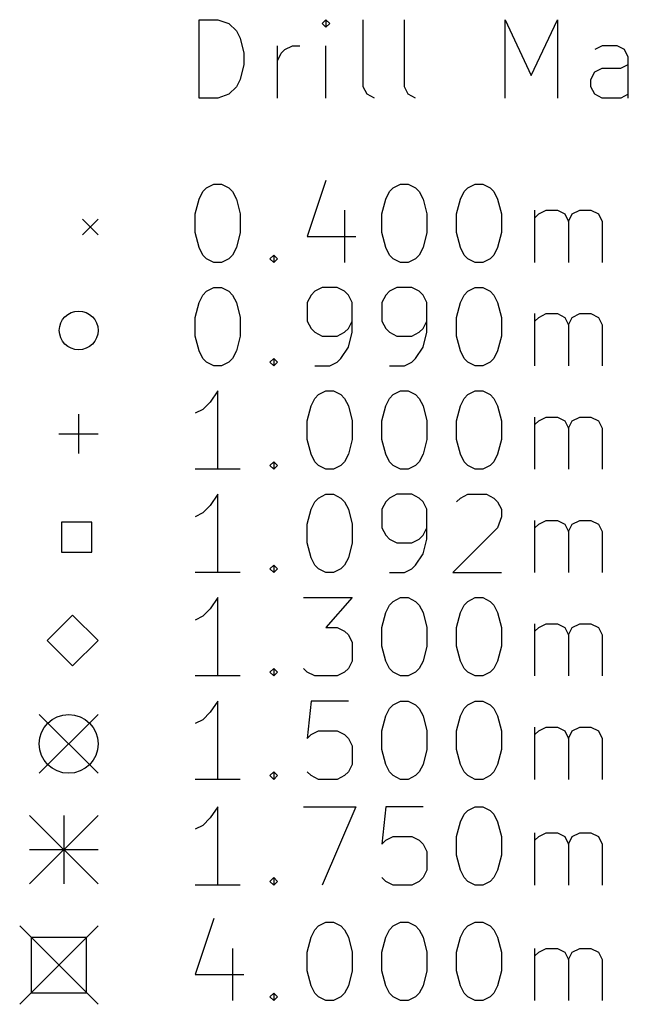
# Model space of a CAD drawing. Extents: x 91 to 214, y -148 to -79.
# Tile 1 of 5: x 91 to 107, y -148 to -122. Entities that reach past the tile are written whole.
import ezdxf

# ---------------------------------------------------------------- set-up
doc = ezdxf.new("R2010")
doc.units = 0
doc.layers.add('BLACK', color=7, linetype='CONTINUOUS')

msp = doc.modelspace()

# ---------------------------------------------------------------- linework, layer by layer
at = {"layer": 'BLACK', "linetype": 'CONTINUOUS'}
for p, q in [((96.0499, -124.473), (96.0499, -122.473)), ((96.0499, -122.473), (96.5261, -122.473)), ((96.5261, -122.473), (96.8118, -122.568)), ((96.8118, -122.568), (97.0023, -122.759)), ((99.288, -122.473), (99.1928, -122.568)), ((99.1928, -122.568), (99.288, -122.664)), ((99.3833, -122.568), (99.288, -122.473)), ((99.288, -122.473), (99.288, -122.664)), ((99.288, -122.664), (99.3833, -122.568)), ((100.24, -124.187), (100.24, -122.473)), ((101.288, -124.187), (101.288, -122.473)), ((103.859, -124.473), (103.859, -122.473)), ((103.859, -122.473), (104.526, -123.902)), ((104.526, -123.902), (105.193, -122.473)), ((105.193, -122.473), (105.193, -124.473)), ((97.0023, -122.759), (97.0976, -122.949)), ((97.0976, -122.949), (97.1928, -123.33)), ((98.0499, -124.473), (98.0499, -123.14)), ((98.2404, -123.235), (98.4309, -123.14)), ((98.4309, -123.14), (98.6214, -123.14)), ((99.288, -124.473), (99.288, -123.14)), ((106.336, -123.14), (106.145, -123.235)), ((106.717, -123.14), (106.336, -123.14)), ((106.907, -123.235), (106.717, -123.14)), ((97.1928, -123.33), (97.1928, -123.616)), ((98.0499, -123.521), (98.1452, -123.33)), ((98.1452, -123.33), (98.2404, -123.235)), ((107.002, -123.426), (106.907, -123.235)), ((107.002, -124.473), (107.002, -123.426)), ((97.1928, -123.616), (97.0976, -123.997)), ((106.145, -123.807), (106.336, -123.711)), ((106.336, -123.711), (106.812, -123.711)), ((106.812, -123.711), (107.002, -123.616)), ((106.05, -123.997), (106.145, -123.807)), ((97.0023, -124.187), (96.8118, -124.378)), ((97.0976, -123.997), (97.0023, -124.187)), ((100.336, -124.378), (100.24, -124.187)), ((101.383, -124.378), (101.288, -124.187)), ((106.05, -124.187), (106.05, -123.997)), ((106.145, -124.378), (106.05, -124.187)), ((96.8118, -124.378), (96.5261, -124.473)), ((100.526, -124.473), (100.336, -124.378)), ((101.574, -124.473), (101.383, -124.378)), ((106.336, -124.473), (106.145, -124.378)), ((107.002, -124.378), (106.812, -124.473)), ((96.5261, -124.473), (96.0499, -124.473)), ((106.812, -124.473), (106.336, -124.473)), ((96.2404, -126.768), (96.4309, -126.673)), ((96.4309, -126.673), (96.6214, -126.673)), ((96.6214, -126.673), (96.8118, -126.768)), ((99.288, -126.578), (98.8118, -128.007)), ((101.002, -126.768), (101.193, -126.673)), ((101.193, -126.673), (101.383, -126.673)), ((101.383, -126.673), (101.574, -126.768)), ((102.907, -126.768), (103.098, -126.673)), ((103.098, -126.673), (103.288, -126.673)), ((103.288, -126.673), (103.479, -126.768)), ((96.0499, -127.054), (96.1452, -126.864)), ((96.1452, -126.864), (96.2404, -126.768)), ((96.8118, -126.768), (96.9071, -126.864)), ((96.9071, -126.864), (97.0023, -127.054)), ((100.812, -127.054), (100.907, -126.864)), ((100.907, -126.864), (101.002, -126.768)), ((101.574, -126.768), (101.669, -126.864)), ((101.669, -126.864), (101.764, -127.054)), ((102.717, -127.054), (102.812, -126.864)), ((102.812, -126.864), (102.907, -126.768)), ((103.479, -126.768), (103.574, -126.864)), ((103.574, -126.864), (103.669, -127.054)), ((95.9547, -127.435), (96.0499, -127.054)), ((97.0023, -127.054), (97.0976, -127.435)), ((100.717, -127.435), (100.812, -127.054)), ((101.764, -127.054), (101.859, -127.435)), ((102.621, -127.435), (102.717, -127.054)), ((103.669, -127.054), (103.764, -127.435)), ((95.9547, -127.911), (95.9547, -127.435)), ((97.0976, -127.435), (97.0976, -127.911)), ((99.7642, -127.34), (99.7642, -128.673)), ((100.717, -127.911), (100.717, -127.435)), ((101.859, -127.435), (101.859, -127.911)), ((102.621, -127.911), (102.621, -127.435)), ((103.764, -127.435), (103.764, -127.911)), ((104.621, -128.673), (104.621, -127.34)), ((104.621, -127.53), (104.717, -127.435)), ((104.717, -127.435), (104.907, -127.34)), ((104.907, -127.34), (105.193, -127.34)), ((105.193, -127.34), (105.383, -127.435)), ((105.383, -127.435), (105.479, -127.626)), ((105.479, -127.626), (105.574, -127.435)), ((105.574, -127.435), (105.764, -127.34)), ((105.764, -127.34), (106.05, -127.34)), ((106.05, -127.34), (106.24, -127.435)), ((106.24, -127.435), (106.336, -127.626)), ((93.0737, -127.568), (93.4737, -127.968)), ((93.4737, -127.568), (93.0737, -127.968)), ((105.479, -127.626), (105.479, -128.673)), ((106.336, -127.626), (106.336, -128.673)), ((96.0499, -128.292), (95.9547, -127.911)), ((97.0976, -127.911), (97.0023, -128.292)), ((100.812, -128.292), (100.717, -127.911)), ((101.859, -127.911), (101.764, -128.292)), ((102.717, -128.292), (102.621, -127.911)), ((103.764, -127.911), (103.669, -128.292)), ((98.8118, -128.007), (100.05, -128.007)), ((96.1452, -128.483), (96.0499, -128.292)), ((96.2404, -128.578), (96.1452, -128.483)), ((96.9071, -128.483), (96.8118, -128.578)), ((97.0023, -128.292), (96.9071, -128.483)), ((97.8595, -128.578), (97.9547, -128.483)), ((97.9547, -128.483), (98.0499, -128.578)), ((97.9547, -128.483), (97.9547, -128.673)), ((100.907, -128.483), (100.812, -128.292)), ((101.002, -128.578), (100.907, -128.483)), ((101.669, -128.483), (101.574, -128.578)), ((101.764, -128.292), (101.669, -128.483)), ((102.812, -128.483), (102.717, -128.292)), ((102.907, -128.578), (102.812, -128.483)), ((103.574, -128.483), (103.479, -128.578)), ((103.669, -128.292), (103.574, -128.483)), ((96.4309, -128.673), (96.2404, -128.578)), ((96.6214, -128.673), (96.4309, -128.673)), ((96.8118, -128.578), (96.6214, -128.673)), ((97.9547, -128.673), (97.8595, -128.578)), ((98.0499, -128.578), (97.9547, -128.673)), ((101.193, -128.673), (101.002, -128.578)), ((101.383, -128.673), (101.193, -128.673)), ((101.574, -128.578), (101.383, -128.673)), ((103.098, -128.673), (102.907, -128.578)), ((103.288, -128.673), (103.098, -128.673)), ((103.479, -128.578), (103.288, -128.673)), ((96.1452, -129.504), (96.2404, -129.408)), ((96.2404, -129.408), (96.4309, -129.313)), ((96.4309, -129.313), (96.6214, -129.313)), ((96.6214, -129.313), (96.8118, -129.408)), ((96.8118, -129.408), (96.9071, -129.504)), ((99.0023, -129.408), (98.9071, -129.504)), ((99.1928, -129.313), (99.0023, -129.408)), ((99.5737, -129.313), (99.1928, -129.313)), ((99.7642, -129.408), (99.5737, -129.313)), ((99.8595, -129.504), (99.7642, -129.408)), ((100.907, -129.408), (100.812, -129.504)), ((101.098, -129.313), (100.907, -129.408)), ((101.479, -129.313), (101.098, -129.313)), ((101.669, -129.408), (101.479, -129.313)), ((101.764, -129.504), (101.669, -129.408)), ((102.812, -129.504), (102.907, -129.408)), ((102.907, -129.408), (103.098, -129.313)), ((103.098, -129.313), (103.288, -129.313)), ((103.288, -129.313), (103.479, -129.408)), ((103.479, -129.408), (103.574, -129.504)), ((95.9547, -130.075), (96.0499, -129.694)), ((96.0499, -129.694), (96.1452, -129.504)), ((96.9071, -129.504), (97.0023, -129.694)), ((97.0023, -129.694), (97.0976, -130.075)), ((98.9071, -129.504), (98.8118, -129.694)), ((98.8118, -129.694), (98.8118, -130.17)), ((99.9547, -129.694), (99.8595, -129.504)), ((99.9547, -130.456), (99.9547, -129.694)), ((100.812, -129.504), (100.717, -129.694)), ((100.717, -129.694), (100.717, -130.17)), ((101.859, -129.694), (101.764, -129.504)), ((101.859, -130.456), (101.859, -129.694)), ((102.621, -130.075), (102.717, -129.694)), ((102.717, -129.694), (102.812, -129.504)), ((103.574, -129.504), (103.669, -129.694)), ((103.669, -129.694), (103.764, -130.075)), ((104.621, -131.313), (104.621, -129.98)), ((104.717, -130.075), (104.907, -129.98)), ((104.907, -129.98), (105.193, -129.98)), ((105.193, -129.98), (105.383, -130.075)), ((105.574, -130.075), (105.764, -129.98)), ((105.764, -129.98), (106.05, -129.98)), ((106.05, -129.98), (106.24, -130.075)), ((95.9547, -130.551), (95.9547, -130.075)), ((97.0976, -130.075), (97.0976, -130.551)), ((98.8118, -130.17), (98.9071, -130.361)), ((99.8595, -130.361), (99.9547, -130.17)), ((100.717, -130.17), (100.812, -130.361)), ((101.764, -130.361), (101.859, -130.17)), ((102.621, -130.551), (102.621, -130.075)), ((103.764, -130.075), (103.764, -130.551)), ((104.621, -130.17), (104.717, -130.075)), ((105.383, -130.075), (105.479, -130.266)), ((105.479, -130.266), (105.574, -130.075)), ((106.24, -130.075), (106.336, -130.266)), ((98.9071, -130.361), (99.0023, -130.456)), ((99.0023, -130.456), (99.1928, -130.551)), ((99.5737, -130.551), (99.7642, -130.456)), ((99.7642, -130.456), (99.8595, -130.361)), ((99.8595, -130.837), (99.9547, -130.456)), ((100.812, -130.361), (100.907, -130.456)), ((100.907, -130.456), (101.098, -130.551)), ((101.479, -130.551), (101.669, -130.456)), ((101.669, -130.456), (101.764, -130.361)), ((101.764, -130.837), (101.859, -130.456)), ((105.479, -130.266), (105.479, -131.313)), ((106.336, -130.266), (106.336, -131.313)), ((96.0499, -130.932), (95.9547, -130.551)), ((97.0976, -130.551), (97.0023, -130.932)), ((99.1928, -130.551), (99.5737, -130.551)), ((101.098, -130.551), (101.479, -130.551)), ((102.717, -130.932), (102.621, -130.551)), ((103.764, -130.551), (103.669, -130.932)), ((96.1452, -131.123), (96.0499, -130.932)), ((97.0023, -130.932), (96.9071, -131.123)), ((99.669, -131.123), (99.8595, -130.837)), ((101.574, -131.123), (101.764, -130.837)), ((102.812, -131.123), (102.717, -130.932)), ((103.669, -130.932), (103.574, -131.123)), ((96.2404, -131.218), (96.1452, -131.123)), ((96.4309, -131.313), (96.2404, -131.218)), ((96.8118, -131.218), (96.6214, -131.313)), ((96.9071, -131.123), (96.8118, -131.218)), ((97.8595, -131.218), (97.9547, -131.123)), ((97.9547, -131.313), (97.8595, -131.218)), ((97.9547, -131.123), (98.0499, -131.218)), ((97.9547, -131.123), (97.9547, -131.313)), ((98.0499, -131.218), (97.9547, -131.313)), ((99.3833, -131.313), (99.5737, -131.218)), ((99.5737, -131.218), (99.669, -131.123)), ((101.288, -131.313), (101.479, -131.218)), ((101.479, -131.218), (101.574, -131.123)), ((102.907, -131.218), (102.812, -131.123)), ((103.098, -131.313), (102.907, -131.218)), ((103.479, -131.218), (103.288, -131.313)), ((103.574, -131.123), (103.479, -131.218)), ((96.6214, -131.313), (96.4309, -131.313)), ((99.0023, -131.313), (99.3833, -131.313)), ((100.907, -131.313), (101.288, -131.313)), ((103.288, -131.313), (103.098, -131.313)), ((96.5261, -131.953), (96.3357, -132.239)), ((96.5261, -133.953), (96.5261, -131.953)), ((99.0976, -132.048), (99.288, -131.953)), ((99.288, -131.953), (99.4785, -131.953)), ((99.4785, -131.953), (99.669, -132.048)), ((101.002, -132.048), (101.193, -131.953)), ((101.193, -131.953), (101.383, -131.953)), ((101.383, -131.953), (101.574, -132.048)), ((102.907, -132.048), (103.098, -131.953)), ((103.098, -131.953), (103.288, -131.953)), ((103.288, -131.953), (103.479, -132.048)), ((96.3357, -132.239), (96.1452, -132.429)), ((98.9071, -132.334), (99.0023, -132.144)), ((99.0023, -132.144), (99.0976, -132.048)), ((99.669, -132.048), (99.7642, -132.144)), ((99.7642, -132.144), (99.8595, -132.334)), ((100.812, -132.334), (100.907, -132.144)), ((100.907, -132.144), (101.002, -132.048)), ((101.574, -132.048), (101.669, -132.144)), ((101.669, -132.144), (101.764, -132.334)), ((102.717, -132.334), (102.812, -132.144)), ((102.812, -132.144), (102.907, -132.048)), ((103.479, -132.048), (103.574, -132.144)), ((103.574, -132.144), (103.669, -132.334)), ((96.1452, -132.429), (95.9547, -132.525)), ((98.8118, -132.715), (98.9071, -132.334)), ((99.8595, -132.334), (99.9547, -132.715)), ((100.717, -132.715), (100.812, -132.334)), ((101.764, -132.334), (101.859, -132.715)), ((102.621, -132.715), (102.717, -132.334)), ((103.669, -132.334), (103.764, -132.715)), ((92.9737, -132.548), (92.9737, -133.548)), ((98.8118, -133.191), (98.8118, -132.715)), ((99.9547, -132.715), (99.9547, -133.191)), ((100.717, -133.191), (100.717, -132.715)), ((101.859, -132.715), (101.859, -133.191)), ((102.621, -133.191), (102.621, -132.715)), ((103.764, -132.715), (103.764, -133.191)), ((104.621, -133.953), (104.621, -132.62)), ((104.621, -132.81), (104.717, -132.715)), ((104.717, -132.715), (104.907, -132.62)), ((104.907, -132.62), (105.193, -132.62)), ((105.193, -132.62), (105.383, -132.715)), ((105.383, -132.715), (105.479, -132.906)), ((105.479, -132.906), (105.574, -132.715)), ((105.574, -132.715), (105.764, -132.62)), ((105.764, -132.62), (106.05, -132.62)), ((106.05, -132.62), (106.24, -132.715)), ((106.24, -132.715), (106.336, -132.906)), ((105.479, -132.906), (105.479, -133.953)), ((106.336, -132.906), (106.336, -133.953)), ((92.4737, -133.048), (93.4737, -133.048)), ((98.9071, -133.572), (98.8118, -133.191)), ((99.9547, -133.191), (99.8595, -133.572)), ((100.812, -133.572), (100.717, -133.191)), ((101.859, -133.191), (101.764, -133.572)), ((102.717, -133.572), (102.621, -133.191)), ((103.764, -133.191), (103.669, -133.572)), ((97.8595, -133.858), (97.9547, -133.763)), ((97.9547, -133.763), (98.0499, -133.858)), ((97.9547, -133.763), (97.9547, -133.953)), ((99.0023, -133.763), (98.9071, -133.572)), ((99.0976, -133.858), (99.0023, -133.763)), ((99.7642, -133.763), (99.669, -133.858)), ((99.8595, -133.572), (99.7642, -133.763)), ((100.907, -133.763), (100.812, -133.572)), ((101.002, -133.858), (100.907, -133.763)), ((101.669, -133.763), (101.574, -133.858)), ((101.764, -133.572), (101.669, -133.763)), ((102.812, -133.763), (102.717, -133.572)), ((102.907, -133.858), (102.812, -133.763)), ((103.574, -133.763), (103.479, -133.858)), ((103.669, -133.572), (103.574, -133.763)), ((97.0976, -133.953), (95.9547, -133.953)), ((97.9547, -133.953), (97.8595, -133.858)), ((98.0499, -133.858), (97.9547, -133.953)), ((99.288, -133.953), (99.0976, -133.858)), ((99.4785, -133.953), (99.288, -133.953)), ((99.669, -133.858), (99.4785, -133.953)), ((101.193, -133.953), (101.002, -133.858)), ((101.383, -133.953), (101.193, -133.953)), ((101.574, -133.858), (101.383, -133.953)), ((103.098, -133.953), (102.907, -133.858)), ((103.288, -133.953), (103.098, -133.953)), ((103.479, -133.858), (103.288, -133.953)), ((96.5261, -134.593), (96.3357, -134.879)), ((96.5261, -136.593), (96.5261, -134.593)), ((99.0023, -134.784), (99.0976, -134.688)), ((99.0976, -134.688), (99.288, -134.593)), ((99.288, -134.593), (99.4785, -134.593)), ((99.4785, -134.593), (99.669, -134.688)), ((99.669, -134.688), (99.7642, -134.784)), ((100.907, -134.688), (100.812, -134.784)), ((101.098, -134.593), (100.907, -134.688)), ((101.479, -134.593), (101.098, -134.593)), ((101.669, -134.688), (101.479, -134.593)), ((101.764, -134.784), (101.669, -134.688)), ((102.621, -134.784), (102.717, -134.688)), ((102.717, -134.688), (102.907, -134.593)), ((102.907, -134.593), (103.383, -134.593)), ((103.383, -134.593), (103.574, -134.688)), ((103.574, -134.688), (103.669, -134.784)), ((96.3357, -134.879), (96.1452, -135.069)), ((98.8118, -135.355), (98.9071, -134.974)), ((98.9071, -134.974), (99.0023, -134.784)), ((99.7642, -134.784), (99.8595, -134.974)), ((99.8595, -134.974), (99.9547, -135.355)), ((100.812, -134.784), (100.717, -134.974)), ((100.717, -134.974), (100.717, -135.45)), ((101.859, -134.974), (101.764, -134.784)), ((101.859, -135.736), (101.859, -134.974)), ((103.669, -134.784), (103.764, -134.974)), ((103.764, -134.974), (103.764, -135.165)), ((96.1452, -135.069), (95.9547, -135.165)), ((103.764, -135.165), (103.669, -135.45)), ((104.621, -136.593), (104.621, -135.26)), ((104.717, -135.355), (104.907, -135.26)), ((104.907, -135.26), (105.193, -135.26)), ((105.193, -135.26), (105.383, -135.355)), ((105.574, -135.355), (105.764, -135.26)), ((105.764, -135.26), (106.05, -135.26)), ((106.05, -135.26), (106.24, -135.355)), ((93.3138, -135.302), (92.5415, -135.302)), ((92.5415, -135.302), (92.5415, -136.075)), ((93.3138, -136.075), (93.3138, -135.302)), ((98.8118, -135.831), (98.8118, -135.355)), ((99.9547, -135.355), (99.9547, -135.831)), ((100.717, -135.45), (100.812, -135.641)), ((101.764, -135.641), (101.859, -135.45)), ((103.669, -135.45), (102.526, -136.593)), ((104.621, -135.45), (104.717, -135.355)), ((105.383, -135.355), (105.479, -135.546)), ((105.479, -135.546), (105.574, -135.355)), ((106.24, -135.355), (106.336, -135.546)), ((100.812, -135.641), (100.907, -135.736)), ((100.907, -135.736), (101.098, -135.831)), ((101.479, -135.831), (101.669, -135.736)), ((101.669, -135.736), (101.764, -135.641)), ((101.764, -136.117), (101.859, -135.736)), ((105.479, -135.546), (105.479, -136.593)), ((106.336, -135.546), (106.336, -136.593)), ((98.9071, -136.212), (98.8118, -135.831)), ((99.9547, -135.831), (99.8595, -136.212)), ((101.098, -135.831), (101.479, -135.831)), ((92.5415, -136.075), (93.3138, -136.075)), ((99.0023, -136.403), (98.9071, -136.212)), ((99.8595, -136.212), (99.7642, -136.403)), ((101.574, -136.403), (101.764, -136.117)), ((97.8595, -136.498), (97.9547, -136.403)), ((97.9547, -136.593), (97.8595, -136.498)), ((97.9547, -136.403), (98.0499, -136.498)), ((97.9547, -136.403), (97.9547, -136.593)), ((98.0499, -136.498), (97.9547, -136.593)), ((99.0976, -136.498), (99.0023, -136.403)), ((99.288, -136.593), (99.0976, -136.498)), ((99.669, -136.498), (99.4785, -136.593)), ((99.7642, -136.403), (99.669, -136.498)), ((101.288, -136.593), (101.479, -136.498)), ((101.479, -136.498), (101.574, -136.403)), ((97.0976, -136.593), (95.9547, -136.593)), ((99.4785, -136.593), (99.288, -136.593)), ((100.907, -136.593), (101.288, -136.593)), ((102.526, -136.593), (103.764, -136.593)), ((96.5261, -137.233), (96.3357, -137.519)), ((96.5261, -139.233), (96.5261, -137.233)), ((98.7166, -137.233), (99.9547, -137.233)), ((99.9547, -137.233), (99.288, -137.995)), ((101.002, -137.328), (101.193, -137.233)), ((101.193, -137.233), (101.383, -137.233)), ((101.383, -137.233), (101.574, -137.328)), ((102.907, -137.328), (103.098, -137.233)), ((103.098, -137.233), (103.288, -137.233)), ((103.288, -137.233), (103.479, -137.328)), ((96.3357, -137.519), (96.1452, -137.709)), ((100.812, -137.614), (100.907, -137.424)), ((100.907, -137.424), (101.002, -137.328)), ((101.574, -137.328), (101.669, -137.424)), ((101.669, -137.424), (101.764, -137.614)), ((102.717, -137.614), (102.812, -137.424)), ((102.812, -137.424), (102.907, -137.328)), ((103.479, -137.328), (103.574, -137.424)), ((103.574, -137.424), (103.669, -137.614)), ((92.8237, -137.678), (92.1737, -138.328)), ((93.4737, -138.328), (92.8237, -137.678)), ((96.1452, -137.709), (95.9547, -137.805)), ((100.717, -137.995), (100.812, -137.614)), ((101.764, -137.614), (101.859, -137.995)), ((102.621, -137.995), (102.717, -137.614)), ((103.669, -137.614), (103.764, -137.995)), ((99.288, -137.995), (99.5737, -137.995)), ((99.5737, -137.995), (99.7642, -138.09)), ((100.717, -138.471), (100.717, -137.995)), ((101.859, -137.995), (101.859, -138.471)), ((102.621, -138.471), (102.621, -137.995)), ((103.764, -137.995), (103.764, -138.471)), ((104.621, -139.233), (104.621, -137.9)), ((104.621, -138.09), (104.717, -137.995)), ((104.717, -137.995), (104.907, -137.9)), ((104.907, -137.9), (105.193, -137.9)), ((105.193, -137.9), (105.383, -137.995)), ((105.383, -137.995), (105.479, -138.186)), ((105.479, -138.186), (105.574, -137.995)), ((105.574, -137.995), (105.764, -137.9)), ((105.764, -137.9), (106.05, -137.9)), ((106.05, -137.9), (106.24, -137.995)), ((106.24, -137.995), (106.336, -138.186)), ((99.7642, -138.09), (99.8595, -138.186)), ((99.8595, -138.186), (99.9547, -138.376)), ((105.479, -138.186), (105.479, -139.233)), ((106.336, -138.186), (106.336, -139.233)), ((92.1737, -138.328), (92.8237, -138.978)), ((92.8237, -138.978), (93.4737, -138.328)), ((99.9547, -138.376), (99.9547, -138.852)), ((100.812, -138.852), (100.717, -138.471)), ((101.859, -138.471), (101.764, -138.852)), ((102.717, -138.852), (102.621, -138.471)), ((103.764, -138.471), (103.669, -138.852)), ((97.8595, -139.138), (97.9547, -139.043)), ((97.9547, -139.043), (98.0499, -139.138)), ((97.9547, -139.043), (97.9547, -139.233)), ((98.8118, -139.138), (98.7166, -139.043)), ((99.8595, -139.043), (99.7642, -139.138)), ((99.9547, -138.852), (99.8595, -139.043)), ((100.907, -139.043), (100.812, -138.852)), ((101.002, -139.138), (100.907, -139.043)), ((101.669, -139.043), (101.574, -139.138)), ((101.764, -138.852), (101.669, -139.043)), ((102.812, -139.043), (102.717, -138.852)), ((102.907, -139.138), (102.812, -139.043)), ((103.574, -139.043), (103.479, -139.138)), ((103.669, -138.852), (103.574, -139.043)), ((97.0976, -139.233), (95.9547, -139.233)), ((97.9547, -139.233), (97.8595, -139.138)), ((98.0499, -139.138), (97.9547, -139.233)), ((99.0023, -139.233), (98.8118, -139.138)), ((99.5737, -139.233), (99.0023, -139.233)), ((99.7642, -139.138), (99.5737, -139.233)), ((101.193, -139.233), (101.002, -139.138)), ((101.383, -139.233), (101.193, -139.233)), ((101.574, -139.138), (101.383, -139.233)), ((103.098, -139.233), (102.907, -139.138)), ((103.288, -139.233), (103.098, -139.233)), ((103.479, -139.138), (103.288, -139.233)), ((96.5261, -139.873), (96.3357, -140.159)), ((96.5261, -141.873), (96.5261, -139.873)), ((98.9071, -139.873), (98.8118, -140.826)), ((99.8595, -139.873), (98.9071, -139.873)), ((100.907, -140.064), (101.002, -139.968)), ((101.002, -139.968), (101.193, -139.873)), ((101.193, -139.873), (101.383, -139.873)), ((101.383, -139.873), (101.574, -139.968)), ((101.574, -139.968), (101.669, -140.064)), ((102.812, -140.064), (102.907, -139.968)), ((102.907, -139.968), (103.098, -139.873)), ((103.098, -139.873), (103.288, -139.873)), ((103.288, -139.873), (103.479, -139.968)), ((103.479, -139.968), (103.574, -140.064)), ((91.9737, -140.218), (93.4737, -141.718)), ((93.4737, -140.218), (91.9737, -141.718)), ((96.3357, -140.159), (96.1452, -140.349)), ((100.717, -140.635), (100.812, -140.254)), ((100.812, -140.254), (100.907, -140.064)), ((101.669, -140.064), (101.764, -140.254)), ((101.764, -140.254), (101.859, -140.635)), ((102.621, -140.635), (102.717, -140.254)), ((102.717, -140.254), (102.812, -140.064)), ((103.574, -140.064), (103.669, -140.254)), ((103.669, -140.254), (103.764, -140.635)), ((96.1452, -140.349), (95.9547, -140.445)), ((104.621, -141.873), (104.621, -140.54)), ((104.717, -140.635), (104.907, -140.54)), ((104.907, -140.54), (105.193, -140.54)), ((105.193, -140.54), (105.383, -140.635)), ((105.574, -140.635), (105.764, -140.54)), ((105.764, -140.54), (106.05, -140.54)), ((106.05, -140.54), (106.24, -140.635)), ((98.8118, -140.826), (98.9071, -140.73)), ((98.9071, -140.73), (99.0976, -140.635)), ((99.0976, -140.635), (99.5737, -140.635)), ((99.5737, -140.635), (99.7642, -140.73)), ((99.7642, -140.73), (99.8595, -140.826)), ((100.717, -141.111), (100.717, -140.635)), ((101.859, -140.635), (101.859, -141.111)), ((102.621, -141.111), (102.621, -140.635)), ((103.764, -140.635), (103.764, -141.111)), ((104.621, -140.73), (104.717, -140.635)), ((105.383, -140.635), (105.479, -140.826)), ((105.479, -140.826), (105.574, -140.635)), ((106.24, -140.635), (106.336, -140.826)), ((99.8595, -140.826), (99.9547, -141.016)), ((99.9547, -141.016), (99.9547, -141.492)), ((105.479, -140.826), (105.479, -141.873)), ((106.336, -140.826), (106.336, -141.873)), ((100.812, -141.492), (100.717, -141.111)), ((101.859, -141.111), (101.764, -141.492)), ((102.717, -141.492), (102.621, -141.111)), ((103.764, -141.111), (103.669, -141.492)), ((99.9547, -141.492), (99.8595, -141.683)), ((100.907, -141.683), (100.812, -141.492)), ((101.764, -141.492), (101.669, -141.683)), ((102.812, -141.683), (102.717, -141.492)), ((103.669, -141.492), (103.574, -141.683)), ((97.8595, -141.778), (97.9547, -141.683)), ((97.9547, -141.873), (97.8595, -141.778)), ((97.9547, -141.683), (98.0499, -141.778)), ((97.9547, -141.683), (97.9547, -141.873)), ((98.0499, -141.778), (97.9547, -141.873)), ((98.9071, -141.778), (98.8118, -141.683)), ((99.0976, -141.873), (98.9071, -141.778)), ((99.7642, -141.778), (99.5737, -141.873)), ((99.8595, -141.683), (99.7642, -141.778)), ((101.002, -141.778), (100.907, -141.683)), ((101.193, -141.873), (101.002, -141.778)), ((101.574, -141.778), (101.383, -141.873)), ((101.669, -141.683), (101.574, -141.778)), ((102.907, -141.778), (102.812, -141.683)), ((103.098, -141.873), (102.907, -141.778)), ((103.479, -141.778), (103.288, -141.873)), ((103.574, -141.683), (103.479, -141.778)), ((97.0976, -141.873), (95.9547, -141.873)), ((99.5737, -141.873), (99.0976, -141.873)), ((101.383, -141.873), (101.193, -141.873)), ((103.288, -141.873), (103.098, -141.873)), ((91.7237, -142.793), (93.4737, -144.543)), ((93.4737, -142.793), (91.7237, -144.543)), ((92.5987, -142.793), (92.5987, -144.543)), ((96.5261, -142.573), (96.3357, -142.859)), ((96.5261, -144.573), (96.5261, -142.573)), ((98.7166, -142.573), (100.05, -142.573)), ((100.05, -142.573), (99.1928, -144.573)), ((100.812, -142.573), (100.717, -143.526)), ((101.764, -142.573), (100.812, -142.573)), ((102.717, -142.954), (102.812, -142.764)), ((102.812, -142.764), (102.907, -142.668)), ((102.907, -142.668), (103.098, -142.573)), ((103.098, -142.573), (103.288, -142.573)), ((103.288, -142.573), (103.479, -142.668)), ((103.479, -142.668), (103.574, -142.764)), ((103.574, -142.764), (103.669, -142.954)), ((96.1452, -143.049), (95.9547, -143.145)), ((96.3357, -142.859), (96.1452, -143.049)), ((102.621, -143.335), (102.717, -142.954)), ((103.669, -142.954), (103.764, -143.335)), ((104.621, -144.573), (104.621, -143.24)), ((104.717, -143.335), (104.907, -143.24)), ((104.907, -143.24), (105.193, -143.24)), ((105.193, -143.24), (105.383, -143.335)), ((105.574, -143.335), (105.764, -143.24)), ((105.764, -143.24), (106.05, -143.24)), ((106.05, -143.24), (106.24, -143.335)), ((100.717, -143.526), (100.812, -143.43)), ((100.812, -143.43), (101.002, -143.335)), ((101.002, -143.335), (101.479, -143.335)), ((101.479, -143.335), (101.669, -143.43)), ((101.669, -143.43), (101.764, -143.526)), ((101.764, -143.526), (101.859, -143.716)), ((102.621, -143.811), (102.621, -143.335)), ((103.764, -143.335), (103.764, -143.811)), ((104.621, -143.43), (104.717, -143.335)), ((105.383, -143.335), (105.479, -143.526)), ((105.479, -143.526), (105.574, -143.335)), ((105.479, -143.526), (105.479, -144.573)), ((106.24, -143.335), (106.336, -143.526)), ((106.336, -143.526), (106.336, -144.573)), ((91.7237, -143.668), (93.4737, -143.668)), ((101.859, -143.716), (101.859, -144.192)), ((102.717, -144.192), (102.621, -143.811)), ((103.764, -143.811), (103.669, -144.192)), ((101.859, -144.192), (101.764, -144.383)), ((102.812, -144.383), (102.717, -144.192)), ((103.669, -144.192), (103.574, -144.383)), ((97.0976, -144.573), (95.9547, -144.573)), ((97.8595, -144.478), (97.9547, -144.383)), ((97.9547, -144.573), (97.8595, -144.478)), ((97.9547, -144.383), (98.0499, -144.478)), ((97.9547, -144.383), (97.9547, -144.573)), ((98.0499, -144.478), (97.9547, -144.573)), ((100.812, -144.478), (100.717, -144.383)), ((101.002, -144.573), (100.812, -144.478)), ((101.479, -144.573), (101.002, -144.573)), ((101.669, -144.478), (101.479, -144.573)), ((101.764, -144.383), (101.669, -144.478)), ((102.907, -144.478), (102.812, -144.383)), ((103.098, -144.573), (102.907, -144.478)), ((103.288, -144.573), (103.098, -144.573)), ((103.479, -144.478), (103.288, -144.573)), ((103.574, -144.383), (103.479, -144.478)), ((96.4309, -145.428), (95.9547, -146.857)), ((99.0976, -145.618), (99.288, -145.523)), ((99.288, -145.523), (99.4785, -145.523)), ((99.4785, -145.523), (99.669, -145.618)), ((101.002, -145.618), (101.193, -145.523)), ((101.193, -145.523), (101.383, -145.523)), ((101.383, -145.523), (101.574, -145.618)), ((102.907, -145.618), (103.098, -145.523)), ((103.098, -145.523), (103.288, -145.523)), ((103.288, -145.523), (103.479, -145.618)), ((91.4737, -145.618), (93.4737, -147.618)), ((93.4737, -145.618), (91.4737, -147.618)), ((98.9071, -145.904), (99.0023, -145.714)), ((99.0023, -145.714), (99.0976, -145.618)), ((99.669, -145.618), (99.7642, -145.714)), ((99.7642, -145.714), (99.8595, -145.904)), ((100.812, -145.904), (100.907, -145.714)), ((100.907, -145.714), (101.002, -145.618)), ((101.574, -145.618), (101.669, -145.714)), ((101.669, -145.714), (101.764, -145.904)), ((102.717, -145.904), (102.812, -145.714)), ((102.812, -145.714), (102.907, -145.618)), ((103.479, -145.618), (103.574, -145.714)), ((103.574, -145.714), (103.669, -145.904)), ((93.1809, -145.911), (91.7666, -145.911)), ((91.7666, -145.911), (91.7666, -147.326)), ((93.1809, -147.326), (93.1809, -145.911)), ((98.8118, -146.285), (98.9071, -145.904)), ((99.8595, -145.904), (99.9547, -146.285)), ((100.717, -146.285), (100.812, -145.904)), ((101.764, -145.904), (101.859, -146.285)), ((102.621, -146.285), (102.717, -145.904)), ((103.669, -145.904), (103.764, -146.285)), ((96.9071, -146.19), (96.9071, -147.523)), ((98.8118, -146.761), (98.8118, -146.285)), ((99.9547, -146.285), (99.9547, -146.761)), ((100.717, -146.761), (100.717, -146.285)), ((101.859, -146.285), (101.859, -146.761)), ((102.621, -146.761), (102.621, -146.285)), ((103.764, -146.285), (103.764, -146.761)), ((104.621, -147.523), (104.621, -146.19)), ((104.621, -146.38), (104.717, -146.285)), ((104.717, -146.285), (104.907, -146.19)), ((104.907, -146.19), (105.193, -146.19)), ((105.193, -146.19), (105.383, -146.285)), ((105.383, -146.285), (105.479, -146.476)), ((105.479, -146.476), (105.574, -146.285)), ((105.574, -146.285), (105.764, -146.19)), ((105.764, -146.19), (106.05, -146.19)), ((106.05, -146.19), (106.24, -146.285)), ((106.24, -146.285), (106.336, -146.476)), ((105.479, -146.476), (105.479, -147.523)), ((106.336, -146.476), (106.336, -147.523)), ((98.9071, -147.142), (98.8118, -146.761)), ((99.9547, -146.761), (99.8595, -147.142)), ((100.812, -147.142), (100.717, -146.761)), ((101.859, -146.761), (101.764, -147.142)), ((102.717, -147.142), (102.621, -146.761)), ((103.764, -146.761), (103.669, -147.142)), ((95.9547, -146.857), (97.1928, -146.857)), ((91.7666, -147.326), (93.1809, -147.326)), ((97.8595, -147.428), (97.9547, -147.333)), ((97.9547, -147.333), (98.0499, -147.428)), ((97.9547, -147.333), (97.9547, -147.523)), ((99.0023, -147.333), (98.9071, -147.142)), ((99.0976, -147.428), (99.0023, -147.333)), ((99.7642, -147.333), (99.669, -147.428)), ((99.8595, -147.142), (99.7642, -147.333)), ((100.907, -147.333), (100.812, -147.142)), ((101.002, -147.428), (100.907, -147.333)), ((101.669, -147.333), (101.574, -147.428)), ((101.764, -147.142), (101.669, -147.333)), ((102.812, -147.333), (102.717, -147.142)), ((102.907, -147.428), (102.812, -147.333)), ((103.574, -147.333), (103.479, -147.428)), ((103.669, -147.142), (103.574, -147.333)), ((97.9547, -147.523), (97.8595, -147.428)), ((98.0499, -147.428), (97.9547, -147.523)), ((99.288, -147.523), (99.0976, -147.428)), ((99.4785, -147.523), (99.288, -147.523)), ((99.669, -147.428), (99.4785, -147.523)), ((101.193, -147.523), (101.002, -147.428)), ((101.383, -147.523), (101.193, -147.523)), ((101.574, -147.428), (101.383, -147.523)), ((103.098, -147.523), (102.907, -147.428)), ((103.288, -147.523), (103.098, -147.523)), ((103.479, -147.428), (103.288, -147.523))]:
    msp.add_line(p, q, dxfattribs=at)
at = {"layer": 'BLACK'}
for centre, radius in [((92.9787, -130.408), 0.495), ((92.7237, -140.968), 0.75)]:
    msp.add_circle(centre, radius, dxfattribs=at)

doc.saveas('drawing.dxf')
